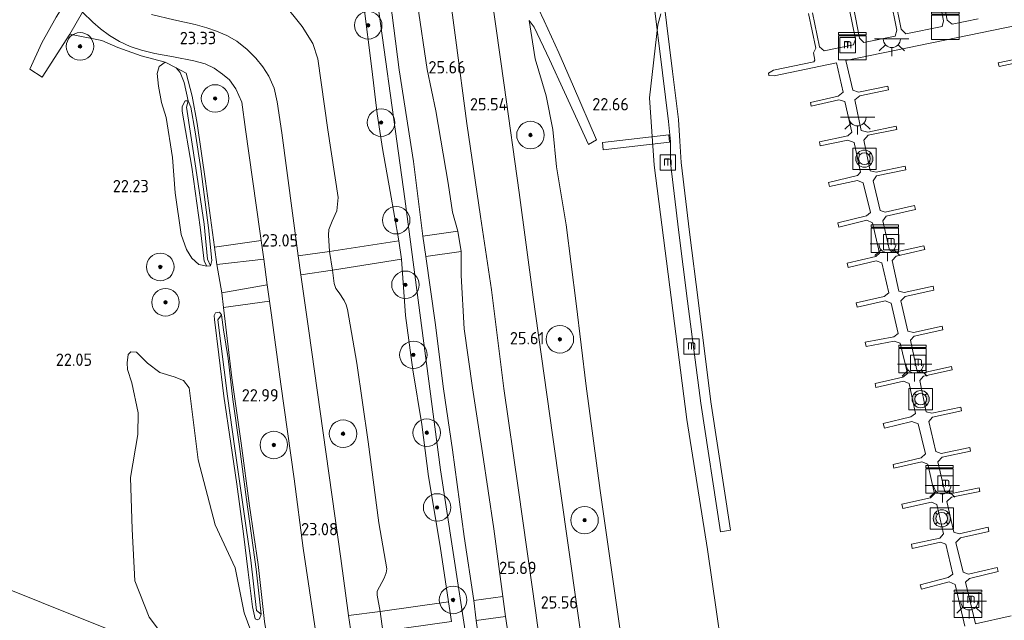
# Model space of a CAD drawing. Extents: x 184075 to 186166, y 346026 to 349063.
# Tile 60 of 136: x 184945 to 185088, y 346688 to 346776. Entities that reach past the tile are written whole.
import ezdxf
from ezdxf.enums import TextEntityAlignment as Align

# ---------------------------------------------------------------- set-up
doc = ezdxf.new("R2010")
doc.units = 0
for name, color, linetype, lineweight in [('B-ME-GR-BOOM-S', 90, 'Continuous', 25), ('B-ME-GR-GRAS-GV', 60, 'Continuous', 13), ('B-ME-GR-STRUIK-GV', 90, 'Continuous', 13), ('B-ME-GW-OPHOGING_KRUIN-G', 90, 'Continuous', 18), ('B-ME-GW-TALUD_KRUIN-G', 90, 'Continuous', 18), ('B-ME-GW-TALUD_TEEN-G', 90, 'Continuous', 18), ('B-ME-IE-MEUBILAIR_WATERWEGMEUBILAIR-S', 150, 'Continuous', 25), ('B-ME-IE-MEUBILAIR_WEGMEUBILAIR-S', 7, 'Continuous', 25), ('B-ME-IE-TERREINAFSCHEIDING_DOORGANG-G', 210, 'Continuous', 18), ('B-ME-IE-TERREINAFSCHEIDING_KUNSTMATIG_HEKWERK-G', 20, 'IE-TERREINAFSCHEIDING-KUNSTMATIG', 18), ('B-ME-KW-KUNSTWERK_BRUG-GV', 170, 'Continuous', 18), ('B-ME-KW-KUNSTWERK_STEIGER-GV', 170, 'Continuous', 18), ('B-ME-OG-BEBOUWING_TRAP-GV', 7, 'Continuous', 18), ('B-ME-OG-HOOGTEPUNT-S', 7, 'Continuous', 25), ('B-ME-OG-TERREIN_GROEN-GV', 7, 'Continuous', 18), ('B-ME-OG-WATER_GREPPEL-G', 160, 'Continuous', 18), ('B-ME-OG-WATER_HAVEN-GV', 170, 'Continuous', 18), ('B-ME-OG-WATER_SLOOT-G', 120, 'Continuous', 18), ('B-ME-VH-VERHARDING_ASFALT-GV', 252, 'Continuous', 18), ('B-ME-VH-VERHARDING_HALFVERHARDING-GV', 252, 'Continuous', 18), ('B-ME-VH-VERHARDING_STRAATBAKSTEEN-GV', 252, 'Continuous', 18)]:
    doc.layers.add(name, color=color, linetype=linetype, lineweight=lineweight)
doc.styles.add('NLCS-ISO', font='NLCS-ISO.ttf')
doc.styles.add('NLCS-ISO-ANNOTATIVE-T18', font='NLCS-ISO.ttf', dxfattribs={"height": 1.8})
doc.linetypes.add('IE-TERREINAFSCHEIDING-KUNSTMATIG', pattern='A,4,[82,NLCS.SHX,S=0.75,R=90,X=0,Y=0],4,-2', length=10)

# ---------------------------------------------------------------- blocks, each defined once
blk = doc.blocks.new('SAL-HOOGTELABEL-SO')
at = {"color": 0, "linetype": 'ByBlock', "lineweight": -2, "style": 'NLCS-ISO-ANNOTATIVE-T18'}
blk.add_attdef('HOOGTE', text='', height=1.8, dxfattribs=at).set_placement((2.79, 0), align=Align.RIGHT)
blk = doc.blocks.new('SGR-BOOM_01-SO')
at = {"linetype": 'ByBlock', "lineweight": 18}
h = blk.add_hatch(color=0, dxfattribs=at)
h.dxf.hatch_style = 1
edge = h.paths.add_edge_path()
edge.add_arc((0, 0), 0.25, 0, 360)
at = {"color": 0, "linetype": 'ByBlock', "lineweight": 18}
for radius in [2, 0.25]:
    blk.add_circle((0, 0), radius, dxfattribs=at)
blk = doc.blocks.new('SIE-WATER_MEERPAAL-SO')
at = {"color": 0, "linetype": 'ByBlock', "lineweight": 18}
blk.add_lwpolyline([(-1.12, -1.12), (1.12, -1.12), (1.12, 1.12), (-1.12, 1.12)], close=True, dxfattribs=at)
at = {"color": 0, "linetype": 'ByBlock', "lineweight": 18, "style": 'NLCS-ISO'}
blk.add_text('m', height=1.5, dxfattribs=at).set_placement((0, 0.28), align=Align.MIDDLE_CENTER)
blk = doc.blocks.new('SOG-WATER_REDDINGSMIDDEL-SO')
at = {"linetype": 'ByBlock', "lineweight": 18}
h = blk.add_hatch(color=0, dxfattribs=at)
h.dxf.hatch_style = 1
h.paths.add_polyline_path([(1.25, 0, 0.187058), (0.92, 0.84), (0.63, 0.57, -0.187058), (0.85, 0, -0.187058), (0.63, -0.57), (0.92, -0.84, 0.187058)])
h.paths.add_polyline_path([(-0.63, 0.57), (-0.92, 0.84, 0.187058), (-1.25, 0, 0.187058), (-0.92, -0.84), (-0.63, -0.57, -0.187058), (-0.85, 0, -0.187058)])
at = {"color": 0, "linetype": 'ByBlock', "lineweight": 18}
blk.add_lwpolyline([(1.7, 1.55), (-1.7, 1.55), (-1.7, -1.55), (1.7, -1.55)], close=True, dxfattribs=at)
for points in [[(-0.63, 0.57), (-0.92, 0.84)], [(0.92, 0.84), (0.63, 0.57)], [(-0.63, -0.57), (-0.92, -0.84)], [(0.92, -0.84), (0.63, -0.57)]]:
    blk.add_lwpolyline(points, dxfattribs=at)
for radius in [1.25, 0.85]:
    blk.add_circle((0, 0), radius, dxfattribs=at)
blk = doc.blocks.new('SKL-DATA_KAST-SO')
at = {"color": 0, "linetype": 'ByBlock', "lineweight": 18}
for points in [[(-2, 2), (2, 2), (2, 1.68), (-2, 1.68)], [(-2, 1.52), (2, 1.52), (2, -2), (-2, -2)]]:
    blk.add_lwpolyline(points, close=True, dxfattribs=at)
blk = doc.blocks.new('SKL-ET_OV_LICHTPUNT-SO')
at = {"color": 0, "linetype": 'ByBlock', "lineweight": 18}
for points in [[(-1.25, 0), (-2.5, 0)], [(1.25, 0), (2.5, 0)], [(-0.92, -0.85), (-1.83, -1.7)], [(0, -1.25), (0, -2.5)], [(0.92, -0.85), (1.83, -1.7)]]:
    blk.add_lwpolyline(points, dxfattribs=at)
blk.add_lwpolyline([(0, 0), (1.25, 0, -1), (-1.25, 0)], format="xyb", close=True, dxfattribs=at)

msp = doc.modelspace()

# ---------------------------------------------------------------- linework, layer by layer
at = {"layer": 'B-ME-GR-GRAS-GV'}
for points in [[(185007.139, 346783.55, 25.731), (185008.588, 346772.569, 25.653), (185010.166, 346760.456, 25.653), (185012.193, 346746.951, 25.635), (185013.772, 346736.276, 25.592), (185015.58, 346721.883, 25.688), (185017.683, 346707.418, 25.62), (185020.229, 346689.243, 25.674), (185023.393, 346665.782, 25.595)], [(185027.494, 346681.003, 25.552), (185024.974, 346698.743, 25.57), (185022.657, 346715.139, 25.538), (185019.827, 346735.184, 25.517), (185017.808, 346750.425, 25.531), (185015.615, 346766.054, 25.527), (185013.203, 346783.239, 25.613)], [(184998.765, 346780.453, 27.386), (185000.309, 346768.27, 27.372), (185002.417, 346754.926, 27.354), (185003.788, 346744.05, 27.383), (185004.233, 346741.087, 27.383), (185005.566, 346731.489, 27.383), (185006.764, 346721.856, 27.383), (185008.082, 346712.954, 27.397), (185009.792, 346700.341, 27.368), (185011.225, 346691.042, 27.304), (185011.564, 346688.116, 27.318)], [(184983.434, 346778.044, 23.64), (184986.185, 346774.591, 23.544), (184987.743, 346772.123, 23.436), (184988.498, 346769.865, 23.34), (184989.933, 346759.556, 23.354), (184991.46, 346749.713, 23.368), (184991.251, 346747.772, 23.376), (184990.556, 346746.268, 23.447), (184990.072, 346745.023, 23.544), (184990.036, 346744.194, 23.672), (184990.186, 346741.837, 23.701), (184985.604, 346741.19, 23.136), (184983.253, 346759.115, 23.147), (184982.566, 346763.608, 23.107), (184982.128, 346765.623, 23.1), (184981.366, 346767.33, 23.104), (184980.474, 346768.712, 23.107), (184979.432, 346769.974, 23.122), (184978.186, 346771.251, 23.14), (184976.702, 346772.448, 23.179), (184975.224, 346773.262, 23.247), (184973.741, 346773.913, 23.329), (184972.332, 346774.406, 23.429), (184970.606, 346774.859, 23.518), (184967.507, 346775.546, 23.722), (184964.242, 346776.348, 23.887)], [(184995.152, 346778.009, 27.318), (184996.343, 346768.415, 27.329), (184997.113, 346761.891, 27.347), (184997.899, 346756.82, 27.361), (184999.041, 346750.566, 27.365), (185000.288, 346743.408, 27.379), (184990.186, 346741.837, 23.701), (184990.036, 346744.194, 23.672), (184990.072, 346745.023, 23.544), (184990.556, 346746.268, 23.447), (184991.251, 346747.772, 23.376), (184991.46, 346749.713, 23.368), (184989.933, 346759.556, 23.354), (184988.498, 346769.865, 23.34), (184987.743, 346772.123, 23.436), (184986.185, 346774.591, 23.544), (184983.434, 346778.044, 23.64)], [(185007.956, 346687.967, 27.329), (185007.528, 346690.841, 27.283), (185006.32, 346698.959, 27.354), (185004.618, 346709.096, 27.401), (185003.636, 346716.64, 27.372), (185002.316, 346724.605, 27.415), (185001.262, 346732.527, 27.408), (185000.67, 346740.7, 27.376), (185000.288, 346743.408, 27.379), (184999.041, 346750.566, 27.365), (184997.899, 346756.82, 27.361), (184997.113, 346761.891, 27.347), (184996.343, 346768.415, 27.329), (184995.152, 346778.009, 27.318)], [(185019.814, 346778.925, 25.524), (185021.427, 346775.391, 25.084), (185023.573, 346770.76, 24.473), (185025.725, 346765.83, 23.715), (185029.084, 346758.066, 23.122), (185027.92, 346757.393, 23.122), (185024.404, 346765.034, 23.919), (185022.203, 346769.798, 24.544), (185019.985, 346774.485, 25.138), (185019.246, 346775.461, 25.46), (185020.125, 346769.892, 25.488), (185021.739, 346764.508, 25.653), (185022.714, 346759.604, 25.567), (185023.255, 346754.14, 25.556), (185024.631, 346745.707, 25.452), (185026.123, 346734.268, 25.445), (185027.554, 346722.216, 25.506), (185029.615, 346707.042, 25.524), (185032.624, 346685.985, 25.506)], [(185017.788, 346675.614, 25.771), (185015.831, 346688.714, 25.888), (185015.422, 346691.63, 25.888), (185014.138, 346701.459, 25.763), (185012.455, 346712.528, 25.735), (185011.001, 346722.019, 25.803), (185009.776, 346730.575, 25.785), (185009.368, 346738.328, 25.756), (185009.364, 346741.857, 25.692), (185008.878, 346744.814, 25.681), (185008.112, 346747.553, 25.71), (185007.462, 346751.799, 25.72), (185005.688, 346762.296, 25.763), (185004.391, 346768.332, 25.863), (185003.013, 346777.838, 25.881)], [(184950.386, 346775.937, 23.515), (184948.309, 346772.2, 22.968), (184946.531, 346768.352, 22.41), (184948.348, 346767.185, 22.414), (184952.365, 346773.484, 23.315), (184957.038, 346772.552, 23.686), (184959.362, 346771.537, 23.747), (184962.766, 346770.319, 23.715), (184966.261, 346769.395, 23.554), (184965.387, 346768.74, 23.422), (184965.082, 346767.742, 23.343), (184965.287, 346765.917, 23.207), (184965.732, 346763.532, 23.082), (184966.387, 346761.331, 22.671), (184967.314, 346755.516, 22.578), (184967.697, 346750.396, 22.564), (184968.597, 346744.312, 22.568), (184969.348, 346742.143, 22.593), (184970.118, 346740.857, 22.614), (184971.148, 346739.954, 22.625), (184972.304, 346739.72, 22.675), (184972.857, 346739.727, 22.7), (184973.064, 346740.542, 22.782), (184972.578, 346745.288, 22.875), (184971.435, 346753.849, 22.875), (184970.636, 346759.229, 22.85), (184969.995, 346762.854, 22.861), (184969.62, 346763.748, 22.911), (184969, 346766.433, 23.222), (184968.441, 346767.867, 23.222), (184967.839, 346768.555, 23.222), (184969.291, 346767.782, 23.325), (184970.186, 346764.445, 23.014), (184970.903, 346760.474, 22.929), (184972.122, 346752.09, 22.957), (184973.419, 346742.477, 22.879), (184973.763, 346739.925, 22.8), (184974.493, 346735.817, 22.843), (184974.747, 346733.688, 22.832), (184975.971, 346723.442, 22.861), (184977.297, 346713.957, 22.864), (184978.556, 346704.831, 22.85), (184979.773, 346696.261, 22.879), (184980.713, 346687.981, 22.889)], [(184980.033, 346683.089, 22.696), (184977.763, 346689.256, 22.529), (184976.438, 346695.788, 22.341), (184973.539, 346702.059, 22.153), (184971.08, 346711.518, 22.162), (184969.765, 346721.989, 21.976), (184968.927, 346723.044, 21.979), (184967.548, 346723.592, 22), (184965.484, 346724.209, 21.988), (184963.689, 346725.596, 21.995), (184962.07, 346727.206, 21.965), (184961.26, 346727.214, 21.958), (184960.845, 346726.831, 21.96), (184960.697, 346725.623, 21.972), (184960.763, 346724.65, 21.988), (184961.407, 346722.724, 21.972), (184962.303, 346718.353, 21.96), (184962.262, 346715.212, 21.974), (184961.222, 346708.951, 21.988), (184961.441, 346701.419, 22.113), (184961.848, 346693.886, 22.144), (184963.92, 346688.632, 22.174), (184966.31, 346685.469, 22.188)], [(184969.063, 346682.403, 22.211), (184937.64, 346694.996, 21.824)], [(184937.64, 346694.996, 21.824), (184969.063, 346682.403, 22.211), (184970.712, 346678.648, 22.164), (184971.625, 346677.555, 22.164), (184974.551, 346675.684, 22.255), (184976.526, 346673.485, 22.209), (184977.792, 346665.919, 22.197), (184980.663, 346653.776, 22.336), (184983.221, 346649.839, 22.571), (184981.395, 346650.035, 22.375), (184972.054, 346650.175, 22.341), (184961.969, 346650.329, 22.315), (184948.617, 346650.789, 22.206), (184940.946, 346650.846, 22.191)]]:
    msp.add_polyline3d(points, dxfattribs=at)
for points in [[(184980.228, 346743.442, 22.986), (184973.419, 346742.477, 22.879), (184972.122, 346752.09, 22.957), (184970.903, 346760.474, 22.929), (184970.186, 346764.445, 23.014), (184969.291, 346767.782, 23.325), (184967.839, 346768.555, 23.222), (184966.261, 346769.395, 23.554), (184962.766, 346770.319, 23.715), (184959.362, 346771.537, 23.747), (184957.038, 346772.552, 23.686), (184952.365, 346773.484, 23.315), (184954.224, 346776.645, 23.84), (184955.708, 346775.193, 23.84), (184956.821, 346774.255, 23.84), (184958.168, 346773.259, 23.84), (184959.596, 346772.386, 23.815), (184961.178, 346771.674, 23.751), (184962.789, 346771.127, 23.726), (184964.768, 346770.657, 23.594), (184967.47, 346770.171, 23.472), (184970.403, 346769.586, 23.265), (184972.084, 346769.133, 23.19), (184973.391, 346768.518, 23.136), (184974.619, 346767.66, 23.05), (184975.617, 346766.803, 23.043), (184976.538, 346765.53, 23.043), (184977.398, 346763.561, 23.032), (184977.951, 346759.601, 23.007), (184980.039, 346744.8, 22.986)], [(184972.857, 346739.727, 22.7), (184972.304, 346739.72, 22.675), (184971.921, 346740.423, 22.693), (184971.369, 346745.356, 22.686), (184970.152, 346754.128, 22.728), (184968.748, 346762.235, 22.728), (184968.741, 346762.957, 22.807), (184969.146, 346763.75, 22.857), (184969.62, 346763.748, 22.911), (184969.364, 346762.836, 22.586), (184970.731, 346753.964, 22.586), (184971.911, 346745.809, 22.586), (184972.419, 346740.7, 22.586)], [(184973.064, 346740.542, 22.782), (184972.857, 346739.727, 22.7), (184972.419, 346740.7, 22.586), (184971.911, 346745.809, 22.586), (184970.731, 346753.964, 22.586), (184969.364, 346762.836, 22.586), (184969.62, 346763.748, 22.911), (184969.995, 346762.854, 22.861), (184970.636, 346759.229, 22.85), (184971.435, 346753.849, 22.875), (184972.578, 346745.288, 22.875)], [(184981.123, 346737.008, 23.022), (184974.493, 346735.817, 22.843), (184973.763, 346739.925, 22.8), (184980.605, 346740.731, 22.954)], [(185007.528, 346690.841, 27.283), (184997.543, 346689.469, 23.797), (184997.135, 346691.819, 23.722), (184997.145, 346692.401, 23.576), (184998.144, 346694.311, 23.426), (184998.44, 346695.092, 23.426), (184998.553, 346695.656, 23.443), (184997.351, 346702.369, 23.268), (184995.816, 346714.132, 23.272), (184994.164, 346725.569, 23.322), (184992.8, 346733.388, 23.29), (184992.595, 346734.059, 23.286), (184992.302, 346734.7, 23.333), (184991.611, 346735.798, 23.433), (184991.117, 346736.435, 23.49), (184990.886, 346737.156, 23.704), (184990.606, 346739.135, 23.701), (185000.67, 346740.7, 27.376), (185001.262, 346732.527, 27.408), (185002.316, 346724.605, 27.415), (185003.636, 346716.64, 27.372), (185004.618, 346709.096, 27.401), (185006.32, 346698.959, 27.354)], [(184997.543, 346689.469, 23.797), (184992.968, 346688.841, 23.147), (184991.817, 346697.153, 23.129), (184988.814, 346718.562, 23.079), (184987.173, 346730.31, 23.107), (184986.003, 346738.419, 23.09), (184990.606, 346739.135, 23.701), (184990.886, 346737.156, 23.704), (184991.117, 346736.435, 23.49), (184991.611, 346735.798, 23.433), (184992.302, 346734.7, 23.333), (184992.595, 346734.059, 23.286), (184992.8, 346733.388, 23.29), (184994.164, 346725.569, 23.322), (184995.816, 346714.132, 23.272), (184997.351, 346702.369, 23.268), (184998.553, 346695.656, 23.443), (184998.44, 346695.092, 23.426), (184998.144, 346694.311, 23.426), (184997.145, 346692.401, 23.576), (184997.135, 346691.819, 23.722)], [(184988.203, 346686.356, 23.025), (184989.641, 346674.958, 22.947), (184982.044, 346677.837, 22.736), (184981.475, 346683.308, 22.804), (184980.713, 346687.981, 22.889), (184979.773, 346696.261, 22.879), (184978.556, 346704.831, 22.85), (184977.297, 346713.957, 22.864), (184975.971, 346723.442, 22.861), (184974.747, 346733.688, 22.832), (184981.458, 346734.599, 23.025), (184981.742, 346732.562, 22.986), (184983.119, 346722.541, 23.014), (184985.05, 346708.737, 23.011), (184986.347, 346698.643, 23.025)], [(184973.428, 346731.937, 22.757), (184974.061, 346726.798, 22.725), (184974.796, 346720.767, 22.732), (184975.833, 346713.894, 22.75), (184976.711, 346707.976, 22.757), (184977.654, 346700.732, 22.75), (184978.332, 346695.147, 22.736), (184978.959, 346690.14, 22.739), (184979.357, 346688.373, 22.757), (184979.654, 346688.215, 22.768), (184979.997, 346688.387, 22.804), (184980.22, 346689.053, 22.818), (184979.523, 346695.594, 22.818), (184978.117, 346705.728, 22.814), (184977.066, 346713.47, 22.821), (184976.126, 346720.285, 22.832), (184975.407, 346726.265, 22.836), (184974.761, 346730.436, 22.843), (184974.465, 346732.625, 22.836), (184974.187, 346732.992, 22.814), (184973.602, 346732.918, 22.764), (184973.407, 346732.507, 22.757)], [(184979.997, 346688.387, 22.804), (184979.654, 346688.215, 22.768), (184979.357, 346688.373, 22.757), (184978.959, 346690.14, 22.739), (184978.332, 346695.147, 22.736), (184977.654, 346700.732, 22.75), (184976.711, 346707.976, 22.757), (184975.833, 346713.894, 22.75), (184974.796, 346720.767, 22.732), (184974.061, 346726.798, 22.725), (184973.428, 346731.937, 22.757), (184973.407, 346732.507, 22.757), (184973.602, 346732.918, 22.764), (184974.187, 346732.992, 22.814), (184974.465, 346732.625, 22.836), (184973.914, 346731.896, 22.553), (184975.346, 346720.785, 22.578), (184976.375, 346713.177, 22.578), (184977.655, 346704.324, 22.578), (184978.724, 346696.902, 22.578), (184979.564, 346689.568, 22.564), (184980.22, 346689.053, 22.818)], [(184979.523, 346695.594, 22.818), (184980.22, 346689.053, 22.818), (184979.564, 346689.568, 22.564), (184978.724, 346696.902, 22.578), (184977.655, 346704.324, 22.578), (184976.375, 346713.177, 22.578), (184975.346, 346720.785, 22.578), (184973.914, 346731.896, 22.553), (184974.465, 346732.625, 22.836), (184974.761, 346730.436, 22.843), (184975.407, 346726.265, 22.836), (184976.126, 346720.285, 22.832), (184977.066, 346713.47, 22.821), (184978.117, 346705.728, 22.814)], [(185017.788, 346675.614, 25.771), (185018.968, 346666.008, 25.726), (185014.459, 346668.105, 27.332), (185011.564, 346688.116, 27.318), (185015.831, 346688.714, 25.888)]]:
    msp.add_polyline3d(points, close=True, dxfattribs=at)
at = {"layer": 'B-ME-GR-STRUIK-GV'}
for points in [[(184980.605, 346740.731, 22.954), (184973.763, 346739.925, 22.8), (184973.419, 346742.477, 22.879), (184980.228, 346743.442, 22.986)], [(185015.422, 346691.63, 25.888), (185011.225, 346691.042, 27.304), (185009.792, 346700.341, 27.368), (185008.082, 346712.954, 27.397), (185006.764, 346721.856, 27.383), (185005.566, 346731.489, 27.383), (185004.233, 346741.087, 27.383), (185009.364, 346741.857, 25.692), (185009.368, 346738.328, 25.756), (185009.776, 346730.575, 25.785), (185011.001, 346722.019, 25.803), (185012.455, 346712.528, 25.735), (185014.138, 346701.459, 25.763)], [(184981.458, 346734.599, 23.025), (184974.747, 346733.688, 22.832), (184974.493, 346735.817, 22.843), (184981.123, 346737.008, 23.022)]]:
    msp.add_polyline3d(points, close=True, dxfattribs=at)
at = {"layer": 'B-ME-GW-OPHOGING_KRUIN-G'}
msp.add_polyline3d([(185011.701, 346675.229, 27.443), (185006.372, 346710.05, 27.393), (185001.138, 346749.494, 27.451), (184996.273, 346784.885, 27.401)], dxfattribs=at)
at = {"layer": 'B-ME-GW-TALUD_KRUIN-G'}
for points in [[(185001.341, 346797.173, 26.986), (184999.866, 346796.606, 27.172), (184998.559, 346796.131, 27.268), (184997.983, 346795.585, 27.347), (184997.763, 346794.679, 27.401), (184997.719, 346793.597, 27.379), (184997.802, 346788.399, 27.415), (184998.765, 346780.453, 27.386), (185000.309, 346768.27, 27.372), (185002.417, 346754.926, 27.354), (185003.788, 346744.05, 27.383)], [(185000.288, 346743.408, 27.379), (184999.041, 346750.566, 27.365), (184997.899, 346756.82, 27.361), (184997.113, 346761.891, 27.347), (184996.343, 346768.415, 27.329), (184995.152, 346778.009, 27.318), (184993.402, 346784.505, 27.111), (184991.713, 346786.884, 26.939), (184989.658, 346789.102, 26.796), (184987.243, 346790.831, 26.614), (184985.213, 346791.814, 26.393), (184983.098, 346792.39, 26.082), (184976.137, 346792.517, 25.084), (184969.513, 346792.187, 24.555), (184966.476, 346791.593, 24.14)], [(185019.735, 346787.724, 25.488), (185019.054, 346785.256, 25.552), (185019.252, 346782.154, 25.545), (185019.814, 346778.925, 25.524), (185021.427, 346775.391, 25.084), (185023.573, 346770.76, 24.473), (185025.725, 346765.83, 23.715), (185029.084, 346758.066, 23.122)], [(185019.246, 346775.461, 25.46), (185020.125, 346769.892, 25.488), (185021.739, 346764.508, 25.653), (185022.714, 346759.604, 25.567), (185023.255, 346754.14, 25.556), (185024.631, 346745.707, 25.452), (185026.123, 346734.268, 25.445), (185027.554, 346722.216, 25.506), (185029.615, 346707.042, 25.524), (185032.624, 346685.985, 25.506)], [(185007.528, 346690.841, 27.283), (185006.32, 346698.959, 27.354), (185004.618, 346709.096, 27.401), (185003.636, 346716.64, 27.372), (185002.316, 346724.605, 27.415), (185001.262, 346732.527, 27.408), (185000.67, 346740.7, 27.376)], [(185004.233, 346741.087, 27.383), (185005.566, 346731.489, 27.383), (185006.764, 346721.856, 27.383), (185008.082, 346712.954, 27.397), (185009.792, 346700.341, 27.368), (185011.225, 346691.042, 27.304)]]:
    msp.add_polyline3d(points, dxfattribs=at)
at = {"layer": 'B-ME-GW-TALUD_TEEN-G'}
for points in [[(185008.878, 346744.814, 25.681), (185008.112, 346747.553, 25.71), (185007.462, 346751.799, 25.72), (185005.688, 346762.296, 25.763), (185004.391, 346768.332, 25.863), (185003.013, 346777.838, 25.881), (185001.193, 346788.708, 26.182), (185000.615, 346793.117, 26.364), (185000.567, 346794.234, 26.596), (185000.774, 346795.507, 26.718), (185001.076, 346796.49, 26.832), (185001.341, 346797.173, 26.986)], [(184966.476, 346791.593, 24.14), (184969.272, 346790.724, 24.065), (184973.247, 346789.186, 24.048), (184975.16, 346787.907, 23.883), (184977.419, 346785.557, 23.765), (184980.089, 346781.664, 23.737), (184983.434, 346778.044, 23.64), (184986.185, 346774.591, 23.544), (184987.743, 346772.123, 23.436), (184988.498, 346769.865, 23.34), (184989.933, 346759.556, 23.354), (184991.46, 346749.713, 23.368), (184991.251, 346747.772, 23.376), (184990.556, 346746.268, 23.447), (184990.072, 346745.023, 23.544), (184990.036, 346744.194, 23.672), (184990.186, 346741.837, 23.701)], [(185029.084, 346758.066, 23.122), (185027.92, 346757.393, 23.122), (185024.404, 346765.034, 23.919), (185022.203, 346769.798, 24.544), (185019.985, 346774.485, 25.138), (185019.246, 346775.461, 25.46)], [(185015.422, 346691.63, 25.888), (185014.138, 346701.459, 25.763), (185012.455, 346712.528, 25.735), (185011.001, 346722.019, 25.803), (185009.776, 346730.575, 25.785), (185009.368, 346738.328, 25.756), (185009.364, 346741.857, 25.692)], [(184990.606, 346739.135, 23.701), (184990.886, 346737.156, 23.704), (184991.117, 346736.435, 23.49), (184991.611, 346735.798, 23.433), (184992.302, 346734.7, 23.333), (184992.595, 346734.059, 23.286), (184992.8, 346733.388, 23.29), (184994.164, 346725.569, 23.322), (184995.816, 346714.132, 23.272), (184997.351, 346702.369, 23.268), (184998.553, 346695.656, 23.443), (184998.44, 346695.092, 23.426), (184998.144, 346694.311, 23.426), (184997.145, 346692.401, 23.576), (184997.135, 346691.819, 23.722), (184997.543, 346689.469, 23.797)], [(185018.968, 346666.008, 25.726), (185017.788, 346675.614, 25.771), (185015.831, 346688.714, 25.888)]]:
    msp.add_polyline3d(points, dxfattribs=at)
at = {"layer": 'B-ME-IE-TERREINAFSCHEIDING_DOORGANG-G'}
msp.add_polyline3d([(184974.493, 346735.817, 22.843), (184973.763, 346739.925, 22.8)], dxfattribs=at)
at = {"layer": 'B-ME-IE-TERREINAFSCHEIDING_KUNSTMATIG_HEKWERK-G'}
for points in [[(184973.763, 346739.925, 22.8), (184973.419, 346742.477, 22.879), (184972.122, 346752.09, 22.957), (184970.903, 346760.474, 22.929), (184970.186, 346764.445, 23.014), (184969.291, 346767.782, 23.325), (184967.839, 346768.555, 23.222), (184966.261, 346769.395, 23.554), (184962.766, 346770.319, 23.715), (184959.362, 346771.537, 23.747), (184957.038, 346772.552, 23.686), (184952.365, 346773.484, 23.315)], [(184980.713, 346687.981, 22.889), (184979.773, 346696.261, 22.879), (184978.556, 346704.831, 22.85), (184977.297, 346713.957, 22.864), (184975.971, 346723.442, 22.861), (184974.747, 346733.688, 22.832), (184974.493, 346735.817, 22.843)]]:
    msp.add_polyline3d(points, dxfattribs=at)
at = {"layer": 'B-ME-KW-KUNSTWERK_BRUG-GV'}
msp.add_polyline3d([(185039.685, 346757.735, 21.949), (185030.062, 346756.625, 23.19), (185029.938, 346757.699, 23.19), (185039.611, 346758.815, 21.967)], close=True, dxfattribs=at)
at = {"layer": 'B-ME-KW-KUNSTWERK_STEIGER-GV'}
for points in [[(185072.532, 346778.778, 21.246), (185073.462, 346774.212, 21.317), (185074.138, 346773.497, 21.36), (185079.394, 346774.567, 21.346), (185079.627, 346775.408, 21.324), (185078.682, 346780.245, 21.239)], [(185079.219, 346780.35, 21.239), (185080.164, 346775.511, 21.303), (185080.879, 346774.923, 21.378), (185084.637, 346775.68, 21.374)], [(185066.505, 346777.389, 21.189), (185067.383, 346772.863, 21.339), (185068.019, 346772.23, 21.392), (185072.585, 346773.153, 21.392), (185072.827, 346774.062, 21.392), (185071.894, 346778.648, 21.246)], [(185060.536, 346776.592, 21.221), (185061.564, 346771.627, 21.332), (185062.234, 346771.045, 21.45), (185066.48, 346771.913, 21.428), (185066.768, 346772.715, 21.367), (185065.885, 346777.268, 21.189)], [(185082.694, 346687.328, 21.317), (185081.303, 346693.381, 21.317), (185080.441, 346693.74, 21.317), (185076.383, 346692.709, 21.317), (185076.221, 346693.343, 21.317), (185080.285, 346694.376, 21.317), (185080.957, 346694.866, 21.317), (185079.931, 346699.247, 21.317), (185079.149, 346699.513, 21.317), (185075.059, 346698.625, 21.317), (185074.925, 346699.241, 21.317), (185079.059, 346700.139, 21.317), (185079.597, 346700.725, 21.317), (185078.642, 346705.036, 21.317), (185077.863, 346705.374, 21.317), (185073.672, 346704.452, 21.317), (185073.532, 346705.087, 21.317), (185077.718, 346706.008, 21.317), (185078.306, 346706.58, 21.317), (185077.333, 346710.893, 21.317), (185076.475, 346711.241, 21.317), (185072.386, 346710.294, 21.317), (185072.259, 346710.842, 21.317), (185076.357, 346711.791, 21.317), (185076.972, 346712.372, 21.317), (185075.927, 346716.772, 21.317), (185075.019, 346717.075, 21.317), (185070.991, 346716.119, 21.317), (185070.828, 346716.809, 21.317), (185074.854, 346717.765, 21.317), (185075.538, 346718.238, 21.317), (185074.608, 346722.605, 21.317), (185073.783, 346722.977, 21.317), (185069.774, 346722.064, 21.317), (185069.641, 346722.646, 21.317), (185073.687, 346723.567, 21.317), (185074.349, 346724.071, 21.317), (185073.292, 346728.483, 21.317), (185072.417, 346728.787, 21.317), (185068.329, 346728.013, 21.317), (185068.209, 346728.65, 21.317), (185072.365, 346729.437, 21.317), (185072.989, 346729.906, 21.317), (185071.975, 346734.298, 21.317), (185071.105, 346734.676, 21.317), (185067.056, 346733.721, 21.317), (185066.907, 346734.351, 21.317), (185070.95, 346735.306, 21.317), (185071.651, 346735.809, 21.317), (185070.605, 346740.194, 21.317), (185069.797, 346740.456, 21.317), (185065.709, 346739.491, 21.317), (185065.56, 346740.122, 21.317), (185069.762, 346741.114, 21.317), (185070.302, 346741.615, 21.317), (185069.282, 346746.006, 21.317), (185068.465, 346746.384, 21.317), (185064.378, 346745.398, 21.317), (185064.226, 346746.028, 21.317), (185068.377, 346747.03, 21.317), (185068.994, 346747.506, 21.317), (185067.906, 346751.835, 21.317), (185067.064, 346752.183, 21.317), (185063.005, 346751.293, 21.317), (185062.864, 346751.88, 21.317), (185067.07, 346752.896, 21.317), (185067.535, 346753.36, 21.317), (185066.6, 346757.703, 21.317), (185065.695, 346758.056, 21.317), (185061.659, 346757.221, 21.317), (185061.54, 346757.798, 21.317), (185065.658, 346758.65, 21.317), (185066.268, 346759.211, 21.317), (185065.256, 346763.653, 21.317), (185064.357, 346763.891, 21.317), (185060.353, 346762.992, 21.317), (185060.23, 346763.54, 21.317), (185064.281, 346764.45, 21.317), (185064.982, 346765.005, 21.317), (185064.005, 346769.284, 21.475), (185054.932, 346767.406, 21.478), (185054.171, 346767.424, 21.482), (185054.121, 346767.805, 21.485), (185054.847, 346768.222, 21.485), (185060.722, 346769.438, 21.45), (185060.887, 346769.683, 21.45), (185060.662, 346770.766, 21.45), (185060.99, 346771.448, 21.374), (185059.95, 346776.471, 21.221)], [(185092.081, 346775.119, 21.41), (185065.402, 346769.644, 21.41), (185066.426, 346765.331, 21.389), (185067.238, 346765.009, 21.271), (185071.484, 346765.88, 21.256), (185071.589, 346765.368, 21.256), (185067.403, 346764.509, 21.256), (185066.717, 346763.913, 21.256), (185067.632, 346759.455, 21.256), (185068.567, 346759.223, 21.256), (185072.725, 346760.076, 21.256), (185072.819, 346759.613, 21.256), (185068.65, 346758.758, 21.256), (185068.006, 346758.059, 21.256), (185068.925, 346753.581, 21.256), (185069.807, 346753.377, 21.256), (185074.017, 346754.241, 21.256), (185074.123, 346753.726, 21.256), (185069.871, 346752.853, 21.256), (185069.358, 346752.109, 21.317), (185070.403, 346747.809, 21.317), (185071.11, 346747.571, 21.267), (185075.404, 346748.535, 21.242), (185075.534, 346747.956, 21.242), (185071.26, 346746.997, 21.242), (185070.776, 346746.308, 21.332), (185071.741, 346742.013, 21.332), (185072.543, 346741.722, 21.332), (185076.744, 346742.666, 21.332), (185076.868, 346742.115, 21.332), (185072.7, 346741.179, 21.332), (185072.122, 346740.517, 21.332), (185073.105, 346736.072, 21.332), (185073.88, 346735.874, 21.332), (185078.085, 346736.804, 21.267), (185078.215, 346736.216, 21.267), (185074.014, 346735.287, 21.267), (185073.4, 346734.641, 21.267), (185074.429, 346730.262, 21.267), (185075.261, 346730.03, 21.267), (185079.402, 346730.946, 21.267), (185079.51, 346730.459, 21.267), (185075.312, 346729.53, 21.267), (185074.779, 346728.916, 21.267), (185075.766, 346724.393, 21.267), (185076.576, 346724.16, 21.267), (185080.776, 346725.077, 21.267), (185080.876, 346724.616, 21.267), (185076.703, 346723.705, 21.267), (185076.151, 346723.048, 21.339), (185077.102, 346718.522, 21.339), (185077.9, 346718.301, 21.339), (185082.12, 346719.187, 21.339), (185082.238, 346718.626, 21.339), (185078.029, 346717.742, 21.339), (185077.457, 346717.114, 21.339), (185078.471, 346712.73, 21.339), (185079.259, 346712.417, 21.339), (185083.435, 346713.294, 21.339), (185083.547, 346712.761, 21.339), (185079.408, 346711.892, 21.339), (185078.767, 346711.225, 21.339), (185079.785, 346706.854, 21.339), (185080.6, 346706.582, 21.299), (185084.782, 346707.461, 21.299), (185084.894, 346706.928, 21.299), (185080.772, 346706.063, 21.299), (185080.102, 346705.434, 21.317), (185081.115, 346701.013, 21.317), (185081.897, 346700.748, 21.317), (185086.092, 346701.709, 21.317), (185086.231, 346701.1, 21.317), (185082.068, 346700.146, 21.317), (185081.395, 346699.51, 21.317), (185082.461, 346695.146, 21.317), (185083.236, 346694.89, 21.317), (185087.436, 346695.862, 21.317), (185087.578, 346695.283, 21.317), (185083.375, 346694.257, 21.317), (185082.834, 346693.709, 21.317), (185084.244, 346687.634, 21.317), (185089.47, 346688.808, 21.317)], [(185092.465, 346769.755, 21.292), (185087.692, 346768.745, 21.292), (185087.577, 346769.29, 21.292), (185092.41, 346770.313, 21.292)]]:
    msp.add_polyline3d(points, dxfattribs=at)
msp.add_polyline3d([(185048.57, 346701.27, 21.332), (185047.118, 346701.058, 21.35), (185044.286, 346719.776, 21.357), (185042.347, 346734.593, 21.325), (185041.076, 346744.595, 21.336), (185039.858, 346754.758, 21.304), (185039.839, 346757.842, 21.265), (185039.576, 346760.73, 21.268), (185038.661, 346767.83, 21.3), (185037.348, 346778.478, 21.318), (185038.829, 346778.689, 21.347), (185040.141, 346768.047, 21.368), (185041.007, 346761.022, 21.368), (185041.207, 346757.872, 21.368), (185041.388, 346754.79, 21.375), (185042.605, 346744.63, 21.332), (185043.908, 346734.379, 21.332), (185045.742, 346719.959, 21.332)], close=True, dxfattribs=at)
at = {"layer": 'B-ME-OG-BEBOUWING_TRAP-GV'}
for points in [[(185009.364, 346741.857, 25.692), (185004.233, 346741.087, 27.383), (185003.788, 346744.05, 27.383), (185008.878, 346744.814, 25.681)], [(185000.67, 346740.7, 27.376), (184990.606, 346739.135, 23.701), (184990.186, 346741.837, 23.701), (185000.288, 346743.408, 27.379)], [(185007.956, 346687.967, 27.329), (184997.939, 346686.591, 23.797), (184997.543, 346689.469, 23.797), (185007.528, 346690.841, 27.283)], [(185015.831, 346688.714, 25.888), (185011.564, 346688.116, 27.318), (185011.225, 346691.042, 27.304), (185015.422, 346691.63, 25.888)]]:
    msp.add_polyline3d(points, close=True, dxfattribs=at)
at = {"layer": 'B-ME-OG-TERREIN_GROEN-GV'}
for points in [[(185008.878, 346744.814, 25.681), (185003.788, 346744.05, 27.383), (185002.417, 346754.926, 27.354), (185000.309, 346768.27, 27.372), (184998.765, 346780.453, 27.386), (184997.802, 346788.399, 27.415), (184997.719, 346793.597, 27.379), (184997.763, 346794.679, 27.401), (184997.983, 346795.585, 27.347), (184998.559, 346796.131, 27.268), (184999.866, 346796.606, 27.172), (185001.341, 346797.173, 26.986), (185001.076, 346796.49, 26.832), (185000.774, 346795.507, 26.718), (185000.567, 346794.234, 26.596), (185000.615, 346793.117, 26.364), (185001.193, 346788.708, 26.182), (185003.013, 346777.838, 25.881), (185004.391, 346768.332, 25.863), (185005.688, 346762.296, 25.763), (185007.462, 346751.799, 25.72), (185008.112, 346747.553, 25.71)], [(184969, 346766.433, 23.222), (184969.62, 346763.748, 22.911), (184969.146, 346763.75, 22.857), (184968.741, 346762.957, 22.807), (184968.748, 346762.235, 22.728), (184970.152, 346754.128, 22.728), (184971.369, 346745.356, 22.686), (184971.921, 346740.423, 22.693), (184972.304, 346739.72, 22.675), (184971.148, 346739.954, 22.625), (184970.118, 346740.857, 22.614), (184969.348, 346742.143, 22.593), (184968.597, 346744.312, 22.568), (184967.697, 346750.396, 22.564), (184967.314, 346755.516, 22.578), (184966.387, 346761.331, 22.671), (184965.732, 346763.532, 23.082), (184965.287, 346765.917, 23.207), (184965.082, 346767.742, 23.343), (184965.387, 346768.74, 23.422), (184966.261, 346769.395, 23.554), (184967.839, 346768.555, 23.222), (184968.441, 346767.867, 23.222)]]:
    msp.add_polyline3d(points, close=True, dxfattribs=at)
for points in [[(185032.624, 346685.985, 25.506), (185029.615, 346707.042, 25.524), (185027.554, 346722.216, 25.506), (185026.123, 346734.268, 25.445), (185024.631, 346745.707, 25.452), (185023.255, 346754.14, 25.556), (185022.714, 346759.604, 25.567), (185021.739, 346764.508, 25.653), (185020.125, 346769.892, 25.488), (185019.246, 346775.461, 25.46), (185019.985, 346774.485, 25.138), (185022.203, 346769.798, 24.544), (185024.404, 346765.034, 23.919), (185027.92, 346757.393, 23.122), (185029.084, 346758.066, 23.122), (185025.725, 346765.83, 23.715), (185023.573, 346770.76, 24.473), (185021.427, 346775.391, 25.084), (185019.814, 346778.925, 25.524)], [(185038.442, 346776.404, 20.981), (185038.003, 346774.832, 20.981), (185036.808, 346764.176, 20.981), (185037.482, 346754.422, 20.981), (185042.223, 346717.397, 20.981), (185045.222, 346698.454, 20.981), (185048.496, 346675.969, 20.981)], [(184966.31, 346685.469, 22.188), (184963.92, 346688.632, 22.174), (184961.848, 346693.886, 22.144), (184961.441, 346701.419, 22.113), (184961.222, 346708.951, 21.988), (184962.262, 346715.212, 21.974), (184962.303, 346718.353, 21.96), (184961.407, 346722.724, 21.972), (184960.763, 346724.65, 21.988), (184960.697, 346725.623, 21.972), (184960.845, 346726.831, 21.96), (184961.26, 346727.214, 21.958), (184962.07, 346727.206, 21.965), (184963.689, 346725.596, 21.995), (184965.484, 346724.209, 21.988), (184967.548, 346723.592, 22), (184968.927, 346723.044, 21.979), (184969.765, 346721.989, 21.976), (184971.08, 346711.518, 22.162), (184973.539, 346702.059, 22.153), (184976.438, 346695.788, 22.341), (184977.763, 346689.256, 22.529), (184980.033, 346683.089, 22.696)]]:
    msp.add_polyline3d(points, dxfattribs=at)
at = {"layer": 'B-ME-OG-WATER_GREPPEL-G'}
for points in [[(184972.419, 346740.7, 22.586), (184971.911, 346745.809, 22.586), (184970.731, 346753.964, 22.586), (184969.364, 346762.836, 22.586)], [(184979.564, 346689.568, 22.564), (184978.724, 346696.902, 22.578), (184977.655, 346704.324, 22.578), (184976.375, 346713.177, 22.578), (184975.346, 346720.785, 22.578), (184973.914, 346731.896, 22.553)]]:
    msp.add_polyline3d(points, dxfattribs=at)
at = {"layer": 'B-ME-OG-WATER_HAVEN-GV'}
msp.add_polyline3d([(185089.48, 346651.983, 20.981), (185079.747, 346651.353, 20.981), (185059.746, 346648.102, 20.981), (185057.879, 346648.218, 20.981), (185055.262, 346649.497, 20.981), (185053.692, 346654.551, 20.981), (185048.496, 346675.969, 20.981), (185045.222, 346698.454, 20.981), (185042.223, 346717.397, 20.981), (185037.482, 346754.422, 20.981), (185036.808, 346764.176, 20.981), (185038.003, 346774.832, 20.981), (185038.442, 346776.404, 20.981)], dxfattribs=at)
at = {"layer": 'B-ME-OG-WATER_SLOOT-G'}
for points in [[(184969.146, 346763.75, 22.857), (184968.741, 346762.957, 22.807), (184968.748, 346762.235, 22.728), (184970.152, 346754.128, 22.728), (184971.369, 346745.356, 22.686), (184971.921, 346740.423, 22.693), (184972.304, 346739.72, 22.675), (184972.857, 346739.727, 22.7), (184973.064, 346740.542, 22.782), (184972.578, 346745.288, 22.875), (184971.435, 346753.849, 22.875), (184970.636, 346759.229, 22.85), (184969.995, 346762.854, 22.861), (184969.62, 346763.748, 22.911)], [(184974.187, 346732.992, 22.814), (184973.602, 346732.918, 22.764), (184973.407, 346732.507, 22.757), (184973.428, 346731.937, 22.757), (184974.061, 346726.798, 22.725), (184974.796, 346720.767, 22.732), (184975.833, 346713.894, 22.75), (184976.711, 346707.976, 22.757), (184977.654, 346700.732, 22.75), (184978.332, 346695.147, 22.736), (184978.959, 346690.14, 22.739), (184979.357, 346688.373, 22.757), (184979.654, 346688.215, 22.768), (184979.997, 346688.387, 22.804), (184980.22, 346689.053, 22.818), (184979.523, 346695.594, 22.818), (184978.117, 346705.728, 22.814), (184977.066, 346713.47, 22.821), (184976.126, 346720.285, 22.832), (184975.407, 346726.265, 22.836), (184974.761, 346730.436, 22.843), (184974.465, 346732.625, 22.836)]]:
    msp.add_polyline3d(points, close=True, dxfattribs=at)
at = {"layer": 'B-ME-VH-VERHARDING_ASFALT-GV'}
for points in [[(185013.203, 346783.239, 25.613), (185015.615, 346766.054, 25.527), (185017.808, 346750.425, 25.531), (185019.827, 346735.184, 25.517), (185022.657, 346715.139, 25.538), (185024.974, 346698.743, 25.57), (185027.494, 346681.003, 25.552), (185029.751, 346663.14, 25.485), (185023.393, 346665.782, 25.595), (185020.229, 346689.243, 25.674), (185017.683, 346707.418, 25.62), (185015.58, 346721.883, 25.688), (185013.772, 346736.276, 25.592), (185012.193, 346746.951, 25.635), (185010.166, 346760.456, 25.653), (185008.588, 346772.569, 25.653), (185007.139, 346783.55, 25.731)], [(184988.203, 346686.356, 23.025), (184986.347, 346698.643, 23.025), (184985.05, 346708.737, 23.011), (184983.119, 346722.541, 23.014), (184981.742, 346732.562, 22.986), (184981.458, 346734.599, 23.025), (184981.123, 346737.008, 23.022), (184980.605, 346740.731, 22.954), (184980.228, 346743.442, 22.986), (184980.039, 346744.8, 22.986), (184977.951, 346759.601, 23.007), (184977.398, 346763.561, 23.032), (184976.538, 346765.53, 23.043), (184975.617, 346766.803, 23.043), (184974.619, 346767.66, 23.05), (184973.391, 346768.518, 23.136), (184972.084, 346769.133, 23.19), (184970.403, 346769.586, 23.265), (184967.47, 346770.171, 23.472), (184964.768, 346770.657, 23.594), (184962.789, 346771.127, 23.726), (184961.178, 346771.674, 23.751), (184959.596, 346772.386, 23.815), (184958.168, 346773.259, 23.84), (184956.821, 346774.255, 23.84), (184955.708, 346775.193, 23.84), (184954.224, 346776.645, 23.84)], [(184964.242, 346776.348, 23.887), (184967.507, 346775.546, 23.722), (184970.606, 346774.859, 23.518), (184972.332, 346774.406, 23.429), (184973.741, 346773.913, 23.329), (184975.224, 346773.262, 23.247), (184976.702, 346772.448, 23.179), (184978.186, 346771.251, 23.14), (184979.432, 346769.974, 23.122), (184980.474, 346768.712, 23.107), (184981.366, 346767.33, 23.104), (184982.128, 346765.623, 23.1), (184982.566, 346763.608, 23.107), (184983.253, 346759.115, 23.147), (184985.604, 346741.19, 23.136), (184986.003, 346738.419, 23.09), (184987.173, 346730.31, 23.107), (184988.814, 346718.562, 23.079), (184991.817, 346697.153, 23.129), (184992.968, 346688.841, 23.147), (184993.366, 346685.963, 23.118)]]:
    msp.add_polyline3d(points, dxfattribs=at)
at = {"layer": 'B-ME-VH-VERHARDING_HALFVERHARDING-GV'}
msp.add_polyline3d([(184952.365, 346773.484, 23.315), (184948.348, 346767.185, 22.414), (184946.531, 346768.352, 22.41), (184948.309, 346772.2, 22.968), (184950.386, 346775.937, 23.515), (184951.434, 346777.655, 23.758), (184952.771, 346779.235, 23.837), (184953.368, 346778.164, 23.837), (184954.224, 346776.645, 23.84)], close=True, dxfattribs=at)
at = {"layer": 'B-ME-VH-VERHARDING_STRAATBAKSTEEN-GV'}
for points in [[(184990.606, 346739.135, 23.701), (184986.003, 346738.419, 23.09), (184985.604, 346741.19, 23.136), (184990.186, 346741.837, 23.701)], [(184997.939, 346686.591, 23.797), (184993.366, 346685.963, 23.118), (184992.968, 346688.841, 23.147), (184997.543, 346689.469, 23.797)]]:
    msp.add_polyline3d(points, close=True, dxfattribs=at)

# ---------------------------------------------------------------- block references
at = {"layer": 'B-ME-GR-BOOM-S'}
for p in [(184995.827, 346774.756, 27.252), (184953.85, 346771.688, 23.408), (184973.518, 346764.114, 23.14), (184997.693, 346760.593, 27.287), (185019.445, 346758.785, 25.305), (184999.904, 346746.387, 27.319), (184965.543, 346739.585, 22.335), (185001.242, 346736.997, 27.361), (184966.303, 346734.439, 22.289), (185023.744, 346729.06, 25.427), (185002.399, 346726.799, 27.329), (184992.156, 346715.32, 23.19), (185004.344, 346715.465, 27.374), (184982.078, 346713.676, 23.011), (185005.854, 346704.586, 27.324), (185027.333, 346702.735, 25.506), (185008.178, 346691.123, 27.275)]:
    msp.add_blockref('SGR-BOOM_01-SO', p, dxfattribs=at)
at = {"layer": 'B-ME-IE-MEUBILAIR_WATERWEGMEUBILAIR-S'}
for name, p in [('SIE-WATER_MEERPAAL-SO', (185065.647, 346771.858, 21.347)), ('SOG-WATER_REDDINGSMIDDEL-SO', (185068.088, 346755.339, 21.365)), ('SIE-WATER_MEERPAAL-SO', (185039.46, 346754.782, 21.212)), ('SIE-WATER_MEERPAAL-SO', (185071.967, 346743.212, 21.297)), ('SIE-WATER_MEERPAAL-SO', (185042.925, 346728.028, 21.284)), ('SIE-WATER_MEERPAAL-SO', (185075.932, 346725.629, 21.297)), ('SOG-WATER_REDDINGSMIDDEL-SO', (185076.281, 346720.347, 21.365)), ('SIE-WATER_MEERPAAL-SO', (185079.905, 346708.06, 21.297)), ('SOG-WATER_REDDINGSMIDDEL-SO', (185079.357, 346702.999, 21.369)), ('SIE-WATER_MEERPAAL-SO', (185083.612, 346691.15, 21.301))]:
    msp.add_blockref(name, p, dxfattribs=at)
at = {"layer": 'B-ME-IE-MEUBILAIR_WEGMEUBILAIR-S'}
for name, p in [('SKL-DATA_KAST-SO', (185079.873, 346774.687, 21.392)), ('SKL-DATA_KAST-SO', (185066.339, 346771.704, 21.423)), ('SKL-ET_OV_LICHTPUNT-SO', (185072.082, 346772.762, 21.433)), ('SKL-ET_OV_LICHTPUNT-SO', (185067.086, 346761.361, 21.347)), ('SKL-DATA_KAST-SO', (185071.075, 346743.711, 21.348)), ('SKL-ET_OV_LICHTPUNT-SO', (185071.438, 346742.937, 21.308)), ('SKL-DATA_KAST-SO', (185075.102, 346726.181, 21.309)), ('SKL-ET_OV_LICHTPUNT-SO', (185075.402, 346725.415, 21.329)), ('SKL-DATA_KAST-SO', (185079.024, 346708.673, 21.319)), ('SKL-ET_OV_LICHTPUNT-SO', (185079.439, 346707.795, 21.344)), ('SKL-DATA_KAST-SO', (185083.172, 346690.564, 21.317)), ('SKL-ET_OV_LICHTPUNT-SO', (185083.363, 346690.925, 21.322))]:
    msp.add_blockref(name, p, dxfattribs=at)
at = {"layer": 'B-ME-OG-HOOGTEPUNT-S'}
for p, values in [((184970.887, 346772.001, 23.325), {'HOOGTE': '23.33'}), ((185007.22, 346767.752, 25.663), {'HOOGTE': '25.66'}), ((185013.316, 346762.359, 25.538), {'HOOGTE': '25.54'}), ((185031.003, 346762.373, 22.661), {'HOOGTE': '22.66'}), ((184961.066, 346750.455, 22.232), {'HOOGTE': '22.23'}), ((184982.831, 346742.555, 23.047), {'HOOGTE': '23.05'}), ((185018.696, 346728.324, 25.61), {'HOOGTE': '25.61'}), ((184952.813, 346725.187, 22.053), {'HOOGTE': '22.05'}), ((184979.987, 346720.009, 22.989), {'HOOGTE': '22.99'}), ((184988.618, 346700.529, 23.079), {'HOOGTE': '23.08'}), ((185017.535, 346694.901, 25.688), {'HOOGTE': '25.69'}), ((185023.572, 346689.875, 25.563), {'HOOGTE': '25.56'})]:
    msp.add_blockref('SAL-HOOGTELABEL-SO', p, dxfattribs=at).add_auto_attribs(values)

doc.saveas('drawing.dxf')
